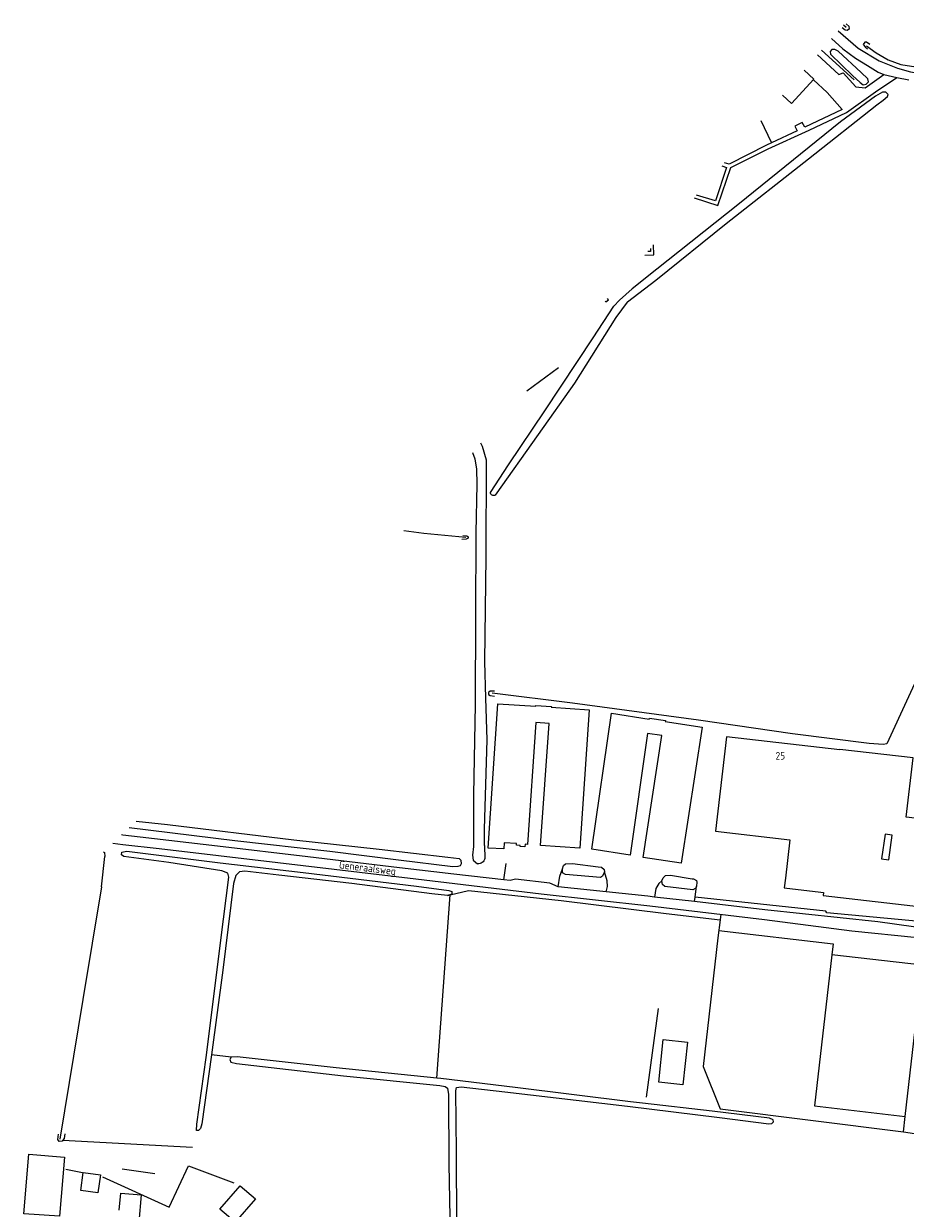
# Model space of a CAD drawing. Header units: metres. Extents: x 226218 to 240385, y 439369 to 449677.
# Tile 100 of 256: x 229967 to 230260, y 442111 to 442505. Entities that reach past the tile are written whole.
import ezdxf

# ---------------------------------------------------------------- set-up
doc = ezdxf.new("R2010")
doc.units = ezdxf.units.M
doc.header["$MEASUREMENT"] = 0
for name, color, linetype in [('BIJGEBOUW', 4, 'Continuous'), ('DAKRAND', 4, 'Continuous'), ('DAKRAND-BYG', 4, 'Continuous'), ('HEG', 253, 'Continuous'), ('HOOFDGEBOUW', 4, 'Continuous'), ('HOUTWAL', 253, 'Continuous'), ('HUISNUMMER', 253, 'Continuous'), ('INSTEEKSLOOT', 153, 'Continuous'), ('KANTVERH', 253, 'Continuous'), ('MIDSLTGREPPEL', 253, 'Continuous'), ('RASTER', 253, 'Continuous'), ('STRAATNAAM', 253, 'Continuous')]:
    doc.layers.add(name, color=color, linetype=linetype)
doc.styles.get("Standard").update_dxf_attribs({"font": 'iso.shx'})

msp = doc.modelspace()

# ---------------------------------------------------------------- linework, layer by layer
at = {"layer": 'BIJGEBOUW'}
msp.add_lwpolyline([(230236.01, 442195.11), (230230.21, 442144.8), (230260.37, 442141.33), (230266.17, 442191.63), (230236.01, 442195.11)], dxfattribs=at)
at = {"layer": 'DAKRAND'}
for points in [[(230260.71, 442240.96), (230262.98, 442260.67), (230238.62, 442263.48), (230238.6, 442263.29)], [(230253.66, 442235.26), (230252.51, 442227.03), (230254.92, 442226.69), (230256.08, 442234.92), (230253.66, 442235.26)], [(229998.83, 442110.11), (229999.37, 442115.72), (230006.19, 442115.21), (230005.43, 442106.12)]]:
    msp.add_lwpolyline(points, dxfattribs=at)
at = {"layer": 'DAKRAND-BYG'}
for points in [[(230152.07, 442230.58), (230139.04, 442231.47), (230141.89, 442272.12), (230137.46, 442272.42), (230134.68, 442231.86), (230133.96, 442231.88), (230133.85, 442231.04), (230132.23, 442231.16), (230132.24, 442231.44), (230131, 442231.64), (230131, 442232.13), (230126.97, 442232.39), (230126.79, 442230.42), (230121.66, 442230.63), (230124.82, 442278.6), (230137.43, 442277.81), (230137.44, 442278.11), (230142.65, 442277.78), (230142.6, 442277.51), (230155.21, 442276.65), (230152.07, 442230.58)], [(230185.86, 442225.56), (230173.19, 442227.54), (230179.41, 442268.09), (230174.63, 442268.81), (230168.87, 442228.22), (230156.11, 442230.27), (230162.68, 442275.5), (230175.21, 442273.59), (230175.27, 442273.84), (230180.59, 442273.09), (230180.52, 442272.8), (230192.85, 442270.91), (230185.86, 442225.56)], [(230187.89, 442166.06), (230186.36, 442151.85), (230178.35, 442152.72), (230179.89, 442166.93), (230187.89, 442166.06)], [(229978.99, 442108.06), (229967.07, 442108.92), (229968.73, 442128.71), (229980.68, 442127.71), (229978.99, 442108.06)], [(229986.05, 442116.64), (229986.88, 442122.65), (229992.57, 442121.86), (229991.73, 442115.84), (229986.05, 442116.64)], [(230044.16, 442113.89), (230037.38, 442106.06), (230032.35, 442110.42), (230039.14, 442118.25), (230044.16, 442113.89)]]:
    msp.add_lwpolyline(points, dxfattribs=at)
at = {"layer": 'HEG'}
for p, q in [((230232.51, 442496.23), (230243.43, 442486.38)), ((230259.78, 442136.17), (230272.88, 442134.17))]:
    msp.add_line(p, q, dxfattribs=at)
at = {"layer": 'HOOFDGEBOUW'}
msp.add_line((230232.34, 442215.98), (230233.15, 442215.89), dxfattribs=at)
for points in [[(230219.58, 442481.22), (230222.52, 442478.5), (230229.99, 442486.57), (230226.76, 442489.55)], [(230238.6, 442263.29), (230200.92, 442267.63), (230197.31, 442236.24), (230221.98, 442233.41), (230220.52, 442220.65)], [(230233.15, 442215.89), (230233.03, 442214.87), (230268.63, 442210.74), (230269.64, 442219.4), (230274.53, 442218.83), (230274.66, 442219.9), (230278.09, 442219.5), (230279.19, 442228.93), (230282.62, 442228.54), (230283.75, 442238.28), (230260.71, 442240.96)], [(230220.52, 442220.65), (230220.14, 442217.38), (230232.34, 442215.98)]]:
    msp.add_lwpolyline(points, dxfattribs=at)
at = {"layer": 'HOUTWAL'}
for p, q in [((230134.44, 442382.79), (230145.06, 442390.55)), ((230104.56, 442154.06), (230108.98, 442215.02)), ((230178.2, 442177.23), (230174.24, 442147.66)), ((230036.15, 442161.01), (230029.52, 442161.85)), ((229999.78, 442123.85), (230010.72, 442122.32))]:
    msp.add_line(p, q, dxfattribs=at)
msp.add_lwpolyline([(230212.36, 442472.83), (230213.46, 442470.47), (230215.87, 442465.4)], dxfattribs=at)
at = {"layer": 'INSTEEKSLOOT'}
for p, q in [((230120.36, 442231.54), (230120.5, 442227.15)), ((230029.52, 442161.85), (230026.38, 442138.83))]:
    msp.add_line(p, q, dxfattribs=at)
for points in [[(230239.45, 442503.77), (230240.39, 442502.97), (230241.08, 442502.87), (230241.85, 442503.42), (230241.73, 442504.12), (230240.75, 442505.04)], [(230248.63, 442498.13), (230247.47, 442498.86), (230246.9, 442498.85), (230246.36, 442498.14), (230247.03, 442497.31), (230247.81, 442496.66)], [(230238.03, 442495.88), (230237, 442496.44), (230235.95, 442496.42), (230235.41, 442495.79), (230235.48, 442494.87), (230242.85, 442487.74), (230245.34, 442485.47), (230246.41, 442484.71), (230247.4, 442484.93), (230248.15, 442485.71), (230247.92, 442486.7), (230245.77, 442488.84), (230238.03, 442495.88)], [(230250.91, 442477.98), (230253.1, 442479.6), (230254.46, 442480.84), (230254.69, 442481.46), (230253.93, 442482.21), (230252.85, 442482.29), (230250.53, 442480.96), (230238.9, 442472.39), (230204.72, 442444.79), (230177.74, 442423.34), (230169.55, 442416.83), (230165.26, 442413.01)], [(230167.9, 442412.33), (230168.02, 442412.44), (230177.4, 442419.62), (230200.79, 442438.53), (230228.23, 442460.11), (230250.91, 442477.98)], [(230122.42, 442349.02), (230128.39, 442358.15), (230140.51, 442376.19), (230156.55, 442400.5), (230163.44, 442411.03), (230165.26, 442413.01)], [(230167.9, 442412.33), (230164.14, 442407.25), (230150.29, 442385.35), (230138.26, 442368.26), (230123.95, 442348.13)], [(230120.36, 442231.54), (230120.45, 442236.9), (230121.23, 442266.64), (230120.86, 442280.53), (230120.54, 442292.7), (230120.9, 442327.59), (230121.02, 442359.78), (230119.73, 442364.32), (230119.13, 442365.37)], [(230116.44, 442362.31), (230117.23, 442360.24), (230117.7, 442356.77), (230117.86, 442351.8), (230117.54, 442335.53), (230117.35, 442308), (230117.25, 442278.46), (230116.78, 442248.31), (230116.74, 442231.2), (230116.39, 442228.26), (230116.66, 442226.65), (230118.12, 442225.41)], [(230123.95, 442348.13), (230123.7, 442348.01), (230123.43, 442347.95), (230123.16, 442347.98), (230122.9, 442348.09), (230122.68, 442348.26), (230122.52, 442348.48), (230122.43, 442348.74), (230122.42, 442349.02)], [(230113.13, 442334.63), (230114.51, 442334.57), (230114.93, 442334.21), (230114.91, 442333.79), (230114.24, 442333.4), (230112.87, 442333.33)], [(230123.68, 442282.89), (230122.28, 442282.83), (230121.72, 442282.42), (230121.78, 442281.77), (230122.29, 442281.4), (230123.74, 442281.18)], [(230004.53, 442239.58), (230014.97, 442238.5), (230056.9, 442233.41), (230085.36, 442230.27), (230108.15, 442227.65), (230111.95, 442227.18), (230112.54, 442226.63), (230112.67, 442225.33), (230112.32, 442224.72), (230111.55, 442224.47), (230109.88, 442224.42), (230091.77, 442226.56), (230068.98, 442229.46), (230037.35, 442233.05), (230002.17, 442237.36)], [(230026.38, 442138.83), (230025.92, 442137.3), (230025.19, 442136.62), (230024.55, 442136.67), (230024.66, 442138.72), (230027.8, 442160.88), (230033.51, 442206.91), (230035.32, 442220.9), (230035.02, 442222.26), (230032.97, 442223.03), (230015.39, 442225.81), (230000.42, 442227.81), (229999.6, 442228.37), (229999.67, 442229.3), (230001.4, 442229.63), (230032.42, 442225.67), (230060.02, 442222.48), (230097.74, 442217.91), (230108.53, 442216.55), (230109.49, 442216.22), (230109.52, 442215.24), (230108.07, 442214.8)], [(230120.5, 442227.15), (230120.37, 442226.77), (230120.18, 442226.41), (230119.93, 442226.1), (230119.63, 442225.83), (230119.29, 442225.63), (230118.92, 442225.49), (230118.52, 442225.41), (230118.12, 442225.41)], [(230158.26, 442224.4), (230159.34, 442224.25), (230160.18, 442223.53), (230160.35, 442222.72), (230159.66, 442221.25), (230158.99, 442220.78), (230147.3, 442221.83), (230146.4, 442222.43), (230146.36, 442223.67), (230146.65, 442224.86), (230147.36, 442225.33), (230149.69, 442225.45), (230158.26, 442224.4)], [(230108.07, 442214.8), (230102.83, 442215.37), (230076.3, 442218.88), (230051.91, 442221.61), (230040.62, 442222.98), (230038.87, 442222.72), (230037.61, 442221.47), (230036.83, 442218.82), (230033.35, 442189.97), (230029.52, 442161.85)], [(230189.52, 442220.42), (230189.98, 442220.34), (230190.92, 442219.78), (230191.1, 442219.23), (230190.92, 442217.98), (230190.66, 442217.26), (230189.77, 442216.73), (230180.42, 442217.88), (230179.59, 442218.53), (230179.41, 442219.71), (230179.81, 442220.75), (230180.61, 442221.52), (230182.32, 442221.61), (230189.52, 442220.42)], [(230036.15, 442161.01), (230035.71, 442160.27), (230036.02, 442159.39), (230037.84, 442158.89), (230073.48, 442154.84), (230105.5, 442151.6), (230107.33, 442151.31), (230108.05, 442150.7), (230108.4, 442148.56), (230108.54, 442125.46), (230109.23, 442090), (230109.14, 442074.78), (230109.09, 442054.79), (230108.8, 442034.86), (230108.82, 442013.71)], [(230104.56, 442154.06), (230070.99, 442157.5), (230038.08, 442161.14), (230036.15, 442161.01)], [(230130.64, 442150.94), (230105.91, 442153.92), (230104.56, 442154.06)], [(230111.14, 442105.34), (230111.12, 442129.44), (230110.85, 442149.81), (230111.07, 442150.9), (230112.64, 442151.2), (230127.15, 442149.47), (230167.96, 442144.75), (230198.55, 442140.96), (230215.03, 442138.89), (230216.05, 442138.97), (230216.58, 442139.5), (230216.48, 442140.15), (230215.18, 442140.68), (230196.12, 442143.05), (230172.95, 442145.71), (230168.99, 442146.17), (230130.64, 442150.94)], [(229980.04, 442133.38), (229979.84, 442133.12), (229978.82, 442132.91), (229978.41, 442133.63), (229978.66, 442135.35)], [(229980.77, 442135.51), (229980.5, 442134), (229980.04, 442133.38)]]:
    msp.add_lwpolyline(points, dxfattribs=at)
at = {"layer": 'KANTVERH'}
for p, q in [((230000, 442234.97), (229999.65, 442235.01)), ((229996.7, 442232.25), (230000, 442231.87)), ((230126.79, 442220.02), (230127.64, 442225.49)), ((230190.48, 442214.28), (230190.92, 442217.98)), ((230190.31, 442212.79), (230190.48, 442214.28)), ((230198.98, 442208.63), (230198.76, 442206.78)), ((230242.62, 442203.13), (230264.44, 442200.83))]:
    msp.add_line(p, q, dxfattribs=at)
for points in [[(230238.08, 442502.69), (230244.7, 442496.92), (230251.7, 442492.64), (230257.77, 442490.2), (230262.13, 442489), (230268.42, 442487.95), (230272.73, 442487.55), (230290.58, 442485.95), (230306.97, 442485.24), (230313, 442484.67), (230318.25, 442483.68), (230328.05, 442480.66), (230340.52, 442477.14), (230349.54, 442474.28), (230352.49, 442473.01)], [(230235.83, 442500.08), (230239.62, 442496.69), (230243.88, 442493.52), (230247.78, 442491.14), (230251.43, 442488.93), (230253.27, 442488.14), (230257.64, 442487.11), (230261.64, 442486.33)], [(230231.16, 442494.66), (230238.24, 442488.15), (230239.73, 442488.64), (230243.93, 442484.02), (230247.02, 442483.71), (230253.27, 442488.14)], [(230190.12, 442447.02), (230198.01, 442444.5), (230202.31, 442457.16), (230214.76, 442463.42), (230228.47, 442469.64), (230240.85, 442475.47), (230250.52, 442482.33), (230257.64, 442487.11)], [(230229.9, 442486.31), (230234.45, 442482.1), (230239.45, 442476.5), (230227.03, 442470.63), (230226.14, 442472.16), (230223.61, 442470.97), (230224.45, 442469.43), (230215.87, 442465.4)], [(230215.87, 442465.4), (230214.26, 442464.64), (230201.81, 442458.24), (230200.21, 442458.73)], [(230199.35, 442457.73), (230200.9, 442457.22), (230197.21, 442446.02), (230190.93, 442447.95)], [(230173.77, 442428.03), (230176.79, 442428.15), (230176.66, 442431.39)], [(230175.6, 442430.16), (230175.64, 442429.22), (230174.77, 442429.19)], [(230160.54, 442412.67), (230160.8, 442412.4), (230161.66, 442413.11), (230161.27, 442413.53)], [(230110.22, 442221.97), (230092.13, 442224.07), (230061.66, 442227.71), (230031.53, 442231.22), (230005.87, 442234.31), (230000, 442234.97)], [(230000, 442231.87), (230012.12, 442230.49), (230051.63, 442225.84), (230097.53, 442220.34), (230139.26, 442215.44), (230175.44, 442211.43), (230213.56, 442206.9), (230242.62, 442203.13)], [(230280.88, 442210.2), (230280.41, 442208.88), (230279.27, 442207.35), (230277.29, 442205.44), (230275.17, 442204.39), (230271.73, 442203.52), (230269.45, 442203.57), (230251.22, 442206.04), (230213.62, 442210.09), (230190.31, 442212.79), (230176.95, 442214.33), (230174.73, 442214.59), (230160.87, 442216.06), (230144.93, 442217.76), (230142.08, 442218.95), (230130.74, 442220.24), (230128.88, 442219.78), (230126.79, 442220.02), (230110.22, 442221.97)], [(230144.93, 442217.76), (230145.48, 442221.29), (230146.36, 442223.67)], [(230160.87, 442216.06), (230161.28, 442217.79), (230161.25, 442219.72), (230160.35, 442222.72)], [(230179.41, 442219.71), (230178.45, 442218.89), (230177.42, 442217.18), (230176.95, 442214.33)], [(230277.61, 442208.2), (230275.69, 442206.84), (230273.44, 442205.38), (230234.26, 442209.1), (230233.93, 442209.65), (230190.48, 442214.28)]]:
    msp.add_lwpolyline(points, dxfattribs=at)
at = {"layer": 'MIDSLTGREPPEL'}
for p, q in [((230239.8, 442504.69), (230240.78, 442503.89)), ((229993.01, 442217.78), (229994.07, 442227.82))]:
    msp.add_line(p, q, dxfattribs=at)
for points in [[(230247.47, 442497.67), (230250.67, 442495.38), (230254.72, 442493.02), (230258.9, 442491.51), (230265.31, 442490.48), (230268.84, 442490.14)], [(230093.52, 442336.31), (230100.22, 442335.5), (230114.14, 442334.07)], [(230267.39, 442293.72), (230254.94, 442266.72), (230254.23, 442265.36)], [(230254.23, 442265.36), (230253.07, 442265.13), (230248.42, 442265.44), (230222.85, 442268.65), (230191.62, 442273.16), (230149.7, 442278.82), (230122.98, 442282.14)], [(229993.6, 442229.34), (229994, 442229.21), (229994.07, 442227.82)], [(229993.01, 442217.78), (229986.71, 442180.26), (229979.1, 442133.71)]]:
    msp.add_lwpolyline(points, dxfattribs=at)
at = {"layer": 'RASTER'}
for p, q in [((230108.07, 442214.8), (230108.98, 442215.02)), ((230259.78, 442136.17), (230260.37, 442141.3)), ((229980.04, 442133.38), (230023.19, 442131.08)), ((229981.11, 442123.72), (229986.58, 442122.59))]:
    msp.add_line(p, q, dxfattribs=at)
for points in [[(230108.98, 442215.02), (230115.02, 442216.46), (230145.91, 442213.23), (230180.85, 442208.89), (230198.76, 442206.78), (230198.07, 442200.71), (230193.2, 442157.88), (230198.8, 442143.88), (230259.78, 442136.17)], [(230198.35, 442203.17), (230236.43, 442198.78), (230236.01, 442195.11)], [(229993.34, 442121.18), (230015.44, 442111.15), (230021.89, 442124.91), (230036.95, 442119.25)]]:
    msp.add_lwpolyline(points, dxfattribs=at)

# ---------------------------------------------------------------- texts
at = {"layer": 'HUISNUMMER'}
msp.add_text('25', height=2.5, dxfattribs=at).set_placement((230217.26, 442260.1))
at = {"layer": 'STRAATNAAM'}
msp.add_text('Generaalsweg', height=2.5, rotation=353.0457, dxfattribs=at).set_placement((230071.89, 442223.93))

doc.saveas('drawing.dxf')
